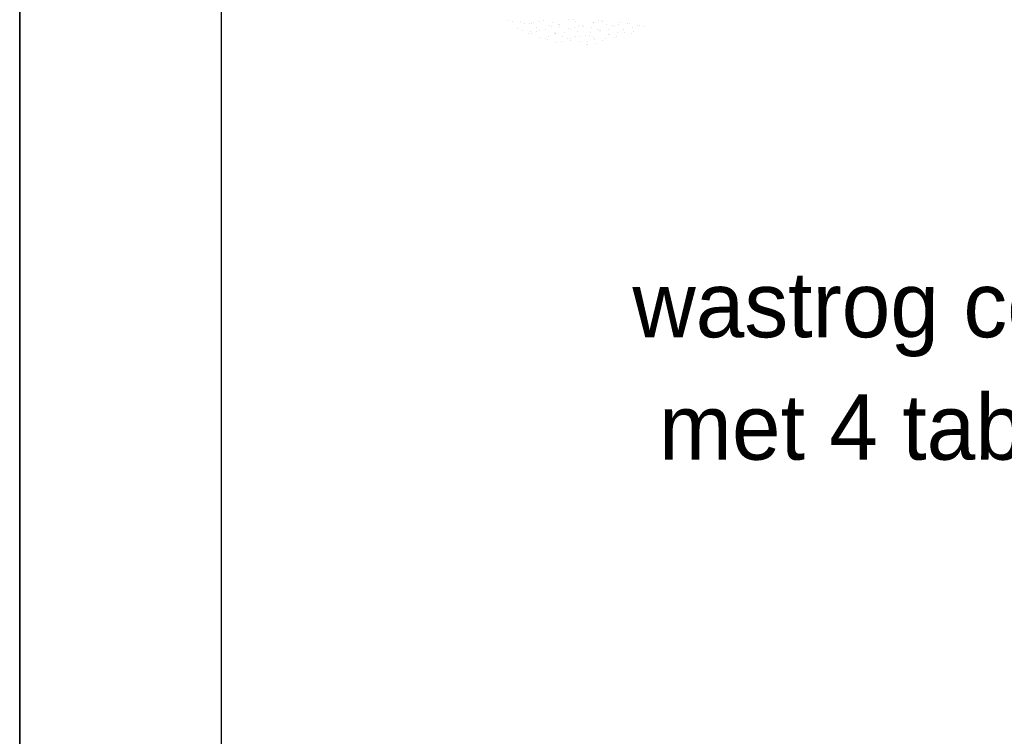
# Model space of a CAD drawing. Extents: x -33748 to 12452, y -14932 to 2888.
# Tile 173 of 194: x -25348 to -24371, y 1456 to 2167. Entities that reach past the tile are written whole.
import ezdxf

# ---------------------------------------------------------------- set-up
doc = ezdxf.new("R2010")
doc.units = 0
doc.header["$LTSCALE"] = 20
doc.layers.get('0').update_dxf_attribs({"color": 15, "linetype": 'CONTINUOUS'})
for name, color, linetype in [('00KAD025', 2, 'CONTINUOUS'), ('00KAD070', 5, 'CONTINUOUS'), ('BL$2----', 7, 'CONTINUOUS'), ('BL$4----', 7, 'CONTINUOUS'), ('SANITAIR', 7, 'CONTINUOUS')]:
    doc.layers.add(name, color=color, linetype=linetype)

# ---------------------------------------------------------------- blocks, each defined once
blk = doc.blocks.new('A4-VER')
at = {"layer": '00KAD025', "linetype": 'CONTINUOUS'}
for p, q in [((0, 297), (0, 0)), ((210, 0), (210, 297))]:
    blk.add_line(p, q, dxfattribs=at)
at = {"layer": '00KAD070', "linetype": 'CONTINUOUS'}
blk.add_line((10, 287), (10, 10), dxfattribs=at)
blk = doc.blocks.new('A$C32F70CB8')
at = {"color": 161}
for p, q in [((93.61, 150.44), (93.61, 150.44)), ((109.55, 147.2), (109.55, 147.2)), ((101.94, 142.37), (101.94, 142.37)), ((107.46, 139.82), (107.46, 139.82)), ((113.51, 137.27), (113.51, 137.27)), ((115.3, 139.13), (115.3, 139.13)), ((116.29, 137.43), (116.29, 137.43)), ((121.22, 139.63), (121.22, 139.63)), ((121.62, 143.35), (121.62, 143.35)), ((174.45, 138.64), (174.45, 138.64)), ((207.71, 141.41), (207.71, 141.41)), ((208.83, 138.3), (208.83, 138.3)), ((215.25, 137.59), (215.25, 137.59)), ((216.11, 142.74), (216.11, 142.74)), ((217.7, 139.31), (217.7, 139.31)), ((221.74, 144.79), (221.74, 144.79)), ((223.82, 145.1), (223.82, 145.1)), ((227.9, 144.15), (227.9, 144.15)), ((123.83, 133.61), (123.83, 133.61)), ((129.92, 132.07), (129.92, 132.07)), ((132.53, 131.08), (132.53, 131.08)), ((132.79, 134.54), (132.79, 134.54)), ((141.35, 128.68), (141.35, 128.68)), ((145.87, 128.84), (145.87, 128.84)), ((146.68, 134.61), (146.68, 134.61)), ((152.07, 131.8), (152.07, 131.8)), ((154.74, 129.84), (154.74, 129.84)), ((155.38, 132.07), (155.38, 132.07)), ((159.78, 134.16), (159.78, 134.16)), ((164.21, 129.68), (164.21, 129.68)), ((164.94, 134.68), (164.94, 134.68)), ((169.54, 135.6), (169.54, 135.6)), ((171.36, 129.06), (171.36, 129.06)), ((173.81, 135.69), (173.81, 135.69)), ((178.24, 133.06), (178.24, 133.06)), ((179.07, 131.42), (179.07, 131.42)), ((179.56, 127.62), (179.56, 127.62)), ((187.06, 130.67), (187.06, 130.67)), ((189.76, 132.46), (189.76, 132.46)), ((192.4, 136.59), (192.4, 136.59)), ((193.73, 135.9), (193.73, 135.9)), ((198.63, 133.46), (198.63, 133.46)), ((201.09, 134.06), (201.09, 134.06)), ((170.69, 126.61), (170.69, 126.61)), ((171.75, 125.86), (171.75, 125.86))]:
    blk.add_line(p, q, dxfattribs=at)
at = {"color": 163}
for p, q in [((97.32, 149.59), (97.32, 149.59)), ((105.25, 149.56), (105.25, 149.56)), ((114.08, 147.17), (114.08, 147.17)), ((116.6, 146.85), (116.6, 146.85)), ((118.43, 148.21), (118.43, 148.21)), ((124.31, 149.21), (124.31, 149.21)), ((128.11, 150.56), (128.11, 150.56)), ((136.93, 148.17), (136.93, 148.17)), ((153.44, 150.82), (153.44, 150.82)), ((158.26, 150.96), (158.26, 150.96)), ((159.79, 149.16), (159.79, 149.16)), ((177.54, 148.22), (177.54, 148.22)), ((178.26, 148.6), (178.26, 148.6)), ((182.64, 150.15), (182.64, 150.15)), ((185.26, 150.58), (185.26, 150.58)), ((187.14, 149.6), (187.14, 149.6)), ((204.54, 147.84), (204.54, 147.84)), ((211.95, 147.38), (211.95, 147.38)), ((213.04, 147.33), (213.04, 147.33)), ((124.18, 140.14), (124.18, 140.14)), ((130.32, 140.82), (130.32, 140.82)), ((134.37, 144.98), (134.37, 144.98)), ((135.88, 144.12), (135.88, 144.12)), ((139.14, 138.43), (139.14, 138.43)), ((140.12, 136.91), (140.12, 136.91)), ((140.5, 136.89), (140.5, 136.89)), ((143.25, 145.98), (143.25, 145.98)), ((143.6, 146.47), (143.6, 146.47)), ((144.47, 144.35), (144.47, 144.35)), ((148.99, 137.91), (148.99, 137.91)), ((153.17, 141.81), (153.17, 141.81)), ((155.17, 141.38), (155.17, 141.38)), ((159.19, 142.75), (159.19, 142.75)), ((162, 139.42), (162, 139.42)), ((162.88, 143.74), (162.88, 143.74)), ((167.33, 145.34), (167.33, 145.34)), ((168.06, 143.76), (168.06, 143.76)), ((176.03, 142.81), (176.03, 142.81)), ((182.16, 141), (182.16, 141)), ((184.01, 140.53), (184.01, 140.53)), ((184.85, 140.41), (184.85, 140.41)), ((190.19, 146.33), (190.19, 146.33)), ((192.88, 141.53), (192.88, 141.53)), ((196.83, 145.48), (196.83, 145.48)), ((198.88, 143.8), (198.88, 143.8)), ((201.44, 138.26), (201.44, 138.26)), ((203.08, 146.37), (203.08, 146.37))]:
    blk.add_line(p, q, dxfattribs=at)

msp = doc.modelspace()

# ---------------------------------------------------------------- block references
at = {"layer": 'BL$2----', "xscale": 20, "yscale": 20, "zscale": 20}
for p in [(-29548.0224, -3051.81975), (-25348.0224, -3051.81975)]:
    msp.add_blockref('A4-VER', p, dxfattribs=at)
at = {"layer": 'BL$4----', "color": 1}
msp.add_blockref('A$C32F70CB8', (-24956.19758, 2016.38706), dxfattribs=at)

# ---------------------------------------------------------------- texts
at = {"layer": 'SANITAIR', "color": 1}
for s, p in [('wastrog combinatie intersan TM4A', (-24739.76263, 1851.93221)), ('met 4 tabkranen ', (-24713.42083, 1730.38143))]:
    msp.add_text(s, height=65, dxfattribs=at).set_placement(p)

doc.saveas('drawing.dxf')
